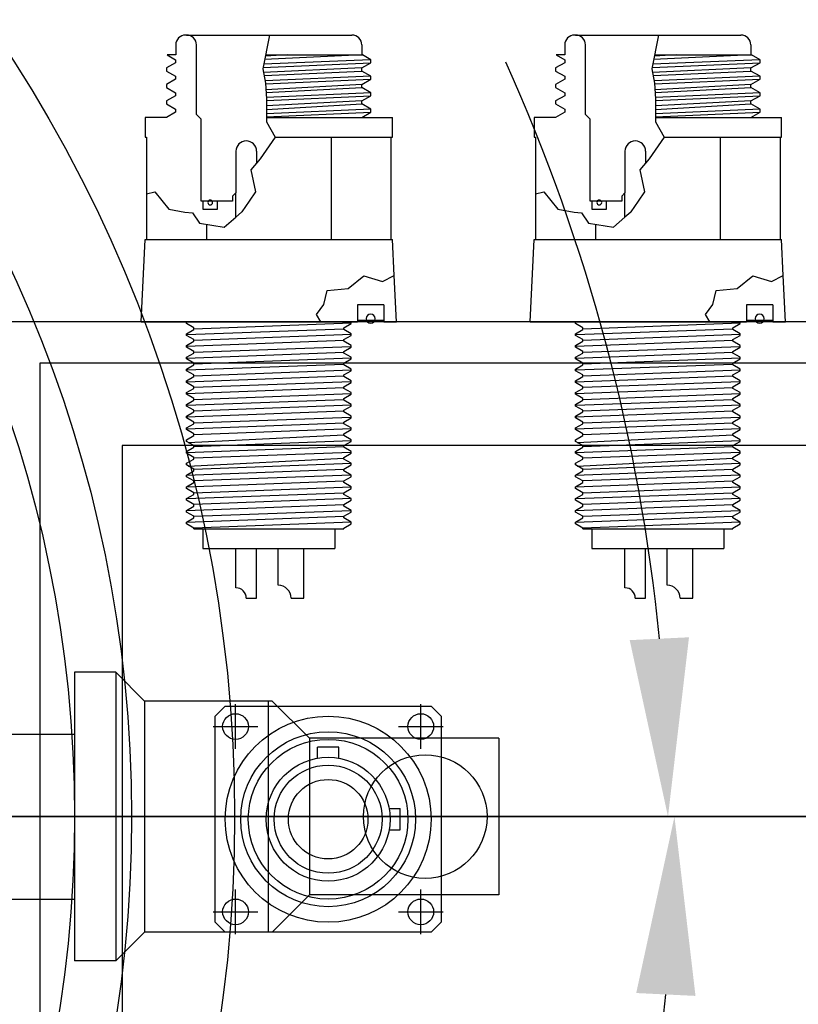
# Model space of a CAD drawing. Extents: x -181 to 162, y 84 to 272.
# Tile 16 of 85: x -59.42 to -54.69, y 104.13 to 110.1. Entities that reach past the tile are written whole.
import ezdxf

# ---------------------------------------------------------------- set-up
doc = ezdxf.new("R2010")
doc.units = 0
doc.header["$LTSCALE"] = 1.5
doc.header["$MEASUREMENT"] = 0
doc.linetypes.add('CENTER', pattern=[2, 1.25, -0.25, 0.25, -0.25])
doc.layers.get('0').update_dxf_attribs({"linetype": 'CONTINUOUS'})
doc.layers.get('DEFPOINTS').update_dxf_attribs({"linetype": 'CONTINUOUS'})
for name, color, linetype in [('DIM', 1, 'CONTINUOUS'), ('HULL', 7, 'CONTINUOUS'), ('J_BOX_FORW', 11, 'CONTINUOUS'), ('SPHERE_FORW', 7, 'CONTINUOUS')]:
    doc.layers.add(name, color=color, linetype=linetype)
doc.styles.add('ENGR', font='Romans', dxfattribs={"oblique": 15})
doc.dimstyles.get("Standard").update_dxf_attribs({"dimtxt": 0.18, "dimasz": 0.18, "dimexe": 0.18, "dimexo": 0.0625, "dimgap": 0.09, "dimtad": 0, "dimtih": 1, "dimtoh": 1, "dimdec": 4, "dimzin": 0, "dimtxsty": 'STANDARD', "dimcen": 0.09, "dimazin": 3, "dimtfac": 1, "dimtdec": 4, "dimtofl": 0, "dimtmove": 0, "dimatfit": 3, "dimtolj": 1, "dimtzin": 0})

# ---------------------------------------------------------------- blocks, each defined once
blk = doc.blocks.new('*D13')
at = {"color": 0, "linetype": 'BYBLOCK'}
for start, end in [(36.08281, 54.4378), (5.5622, 24.27056)]:
    blk.add_arc((-66.6118, 105.266), 11.1294, start, end, dxfattribs=at)
for points in [[(-60.2366, 114.1682), (-60.0416, 114.4709), (-61.0471, 114.9043)], [(-55.355, 106.3534), (-55.7146, 106.336), (-55.4824, 105.266)]]:
    blk.add_solid(points, dxfattribs=at)
at = {"layer": 'DEFPOINTS', "color": 0, "linetype": 'BYBLOCK'}
for p in [(-60.1729, 116.4184), (-56.1536, 109.0724), (-100.5781, 105.266), (-66.6118, 105.266), (0.4895, 105.266)]:
    blk.add_point(p, dxfattribs=at)
at = {"color": 0, "linetype": 'BYBLOCK', "insert": (-56.9735, 110.8306), "char_height": 0.9, "attachment_point": 5, "style": 'ENGR'}
blk.add_mtext('\\A1;60°', dxfattribs=at)
blk = doc.blocks.new('*D14')
at = {"color": 0, "linetype": 'BYBLOCK'}
for p, q in [((-46.001, 114.1007), (-53.5143, 123.5221)), ((-47.0493, 105.266), (-62.306, 105.266))]:
    blk.add_line(p, q, dxfattribs=at)
for centre, radius, start, end in [((-38.9555, 105.266), 23.2154, 128.90461, 153.94624), ((-38.9555, 105.266), 23.2154, 154.62422, 179.66682), ((-66.6118, 105.266), 11.1687, 335.70973, 354.45741), ((-66.6118, 105.266), 11.1687, 305.54259, 323.93941)]:
    blk.add_arc(centre, radius, start, end, dxfattribs=at)
for points in [[(-53.5495, 123.3496), (-53.5213, 123.3145), (-53.4301, 123.4165)], [(-62.1481, 105.4009), (-62.1931, 105.401), (-62.171, 105.266)], [(-55.6751, 104.1959), (-55.3155, 104.1785), (-55.4431, 105.266)], [(-60.0219, 96.0268), (-60.2168, 96.3295), (-61.0274, 95.5936)]]:
    blk.add_solid(points, dxfattribs=at)
at = {"layer": 'DEFPOINTS', "color": 0, "linetype": 'BYBLOCK'}
for p in [(-58.137, 118.3437), (-45.9425, 114.0274), (-100.5781, 105.266), (-66.6118, 105.266), (-46.9555, 105.266), (-38.9555, 105.266), (-38.9555, 105.266), (0.4895, 105.266), (-58.0561, 98.0869), (-60.1729, 94.1135)]:
    blk.add_point(p, dxfattribs=at)
at = {"color": 0, "linetype": 'BYBLOCK', "attachment_point": 5, "style": 'ENGR'}
for s, insert, char_height in [('\\A1;51.4286°', (-59.8719, 115.3388), 0.1125), ('\\A1;60°', (-56.9394, 99.6816), 0.9)]:
    blk.add_mtext(s, dxfattribs=dict(at, insert=insert, char_height=char_height))

msp = doc.modelspace()

# ---------------------------------------------------------------- linework, layer by layer
for p, q in [((-58.83301, 106.14096), (-59.08301, 106.14096)), ((-59.08301, 106.14096), (-59.08301, 104.39096)), ((-58.65801, 105.96596), (-58.83301, 106.14096)), ((-58.83301, 106.14096), (-58.83301, 104.39096)), ((-57.88301, 105.96596), (-58.65801, 105.96596)), ((-58.65801, 105.96596), (-58.65801, 104.56596)), ((-57.90801, 105.96596), (-57.90801, 104.56596)), ((-57.65801, 105.74096), (-57.88301, 105.96596)), ((-60.34693, 105.76596), (-59.08301, 105.76596)), ((-56.50801, 105.74096), (-57.65801, 105.74096)), ((-57.65801, 105.74096), (-57.65801, 104.79096)), ((-56.50801, 105.74096), (-56.50801, 104.79096)), ((-60.61178, 105.26596), (-55.04351, 105.26596)), ((-60.34693, 104.76596), (-59.08301, 104.76596)), ((-57.65801, 104.79096), (-57.88301, 104.56596)), ((-56.50801, 104.79096), (-57.65801, 104.79096)), ((-58.65801, 104.56596), (-58.83301, 104.39096)), ((-57.88301, 104.56596), (-58.65801, 104.56596)), ((-58.83301, 104.39096), (-59.08301, 104.39096))]:
    msp.add_line(p, q)
for centre, radius in [((-66.61178, 105.26596), 7.52877), ((-56.95508, 105.26596), 0.375)]:
    msp.add_circle(centre, radius)
at = {"layer": 'HULL', "color": 1, "linetype": 'CENTER', "ltscale": 0.5}
msp.add_line((-100.57806, 105.26596), (0.48946, 105.26596), dxfattribs=at)
at = {"layer": 'J_BOX_FORW'}
for p, q in [((-58.40297, 110.00596), (-58.40897, 110.00596)), ((-58.40297, 110.00596), (-57.40597, 110.00596)), ((-57.40597, 110.00596), (-57.39997, 110.00596)), ((-56.04268, 110.00596), (-56.04868, 110.00596)), ((-56.04268, 110.00596), (-55.04568, 110.00596)), ((-55.04568, 110.00596), (-55.03968, 110.00596)), ((-58.46897, 109.94596), (-58.46897, 109.88596)), ((-58.34297, 109.52396), (-58.34297, 109.94596)), ((-57.33997, 109.94596), (-57.33997, 109.88596)), ((-56.10868, 109.94596), (-56.10868, 109.88596)), ((-55.98268, 109.52396), (-55.98268, 109.94596)), ((-54.97968, 109.94596), (-54.97968, 109.88596)), ((-58.52143, 109.88596), (-58.46947, 109.85596)), ((-58.46897, 109.88596), (-58.52143, 109.88596)), ((-57.9246, 109.88596), (-57.33643, 109.88596)), ((-57.28447, 109.85596), (-57.33643, 109.88596)), ((-56.10868, 109.88596), (-56.16114, 109.88596)), ((-56.16114, 109.88596), (-56.10918, 109.85596)), ((-55.56431, 109.88596), (-54.97614, 109.88596)), ((-54.92418, 109.85596), (-54.97614, 109.88596)), ((-58.46947, 109.83772), (-58.52447, 109.80596)), ((-58.46947, 109.85596), (-58.46947, 109.83772)), ((-57.33947, 109.80596), (-57.28447, 109.83772)), ((-57.28447, 109.83772), (-57.28447, 109.85596)), ((-56.10918, 109.83772), (-56.16418, 109.80596)), ((-56.10918, 109.85596), (-56.10918, 109.83772)), ((-54.97918, 109.80596), (-54.92418, 109.83772)), ((-54.92418, 109.83772), (-54.92418, 109.85596)), ((-58.52447, 109.80596), (-58.52447, 109.78772)), ((-58.52447, 109.78772), (-58.46947, 109.75596)), ((-58.46947, 109.75596), (-58.46947, 109.73772)), ((-57.33947, 109.78772), (-57.33947, 109.80596)), ((-57.28447, 109.75596), (-57.33947, 109.78772)), ((-57.28447, 109.73772), (-57.28447, 109.75596)), ((-56.16418, 109.80596), (-56.16418, 109.78772)), ((-56.16418, 109.78772), (-56.10918, 109.75596)), ((-56.10918, 109.75596), (-56.10918, 109.73772)), ((-54.97918, 109.78772), (-54.97918, 109.80596)), ((-54.92418, 109.75596), (-54.97918, 109.78772)), ((-54.92418, 109.73772), (-54.92418, 109.75596)), ((-58.46947, 109.73772), (-58.52447, 109.70596)), ((-58.52447, 109.70596), (-58.52447, 109.68772)), ((-57.33947, 109.70596), (-57.28447, 109.73772)), ((-57.33947, 109.68772), (-57.33947, 109.70596)), ((-56.10918, 109.73772), (-56.16418, 109.70596)), ((-56.16418, 109.70596), (-56.16418, 109.68772)), ((-54.97918, 109.70596), (-54.92418, 109.73772)), ((-54.97918, 109.68772), (-54.97918, 109.70596)), ((-58.52447, 109.68772), (-58.46947, 109.65596)), ((-58.46947, 109.63772), (-58.52447, 109.60596)), ((-58.46947, 109.65596), (-58.46947, 109.63772)), ((-57.28447, 109.65596), (-57.33947, 109.68772)), ((-57.33947, 109.60596), (-57.28447, 109.63772)), ((-57.28447, 109.63772), (-57.28447, 109.65596)), ((-56.16418, 109.68772), (-56.10918, 109.65596)), ((-56.10918, 109.63772), (-56.16418, 109.60596)), ((-56.10918, 109.65596), (-56.10918, 109.63772)), ((-54.92418, 109.65596), (-54.97918, 109.68772)), ((-54.97918, 109.60596), (-54.92418, 109.63772)), ((-54.92418, 109.63772), (-54.92418, 109.65596)), ((-58.52447, 109.60596), (-58.52447, 109.58772)), ((-58.52447, 109.58772), (-58.46947, 109.55596)), ((-57.33947, 109.58772), (-57.33947, 109.60596)), ((-57.28447, 109.55596), (-57.33947, 109.58772)), ((-56.16418, 109.60596), (-56.16418, 109.58772)), ((-56.16418, 109.58772), (-56.10918, 109.55596)), ((-54.97918, 109.58772), (-54.97918, 109.60596)), ((-54.92418, 109.55596), (-54.97918, 109.58772)), ((-58.46947, 109.53772), (-58.52447, 109.50596)), ((-58.46947, 109.55596), (-58.46947, 109.53772)), ((-58.31447, 109.49546), (-58.34297, 109.52396)), ((-57.33947, 109.50596), (-57.28447, 109.53772)), ((-57.28447, 109.53772), (-57.28447, 109.55596)), ((-56.10918, 109.53772), (-56.16418, 109.50596)), ((-56.10918, 109.55596), (-56.10918, 109.53772)), ((-55.95418, 109.49546), (-55.98268, 109.52396)), ((-54.97918, 109.50596), (-54.92418, 109.53772)), ((-54.92418, 109.53772), (-54.92418, 109.55596)), ((-58.52447, 109.50596), (-58.65447, 109.50596)), ((-58.65447, 109.50596), (-58.65447, 109.38596)), ((-58.31447, 108.99896), (-58.31447, 109.49546)), ((-57.91878, 109.50596), (-57.15447, 109.50596)), ((-57.15447, 109.38596), (-57.15447, 109.50596)), ((-56.16418, 109.50596), (-56.29418, 109.50596)), ((-56.29418, 109.50596), (-56.29418, 109.38596)), ((-55.95418, 108.99896), (-55.95418, 109.49546)), ((-55.5585, 109.50596), (-54.79418, 109.50596)), ((-54.79418, 109.38596), (-54.79418, 109.50596)), ((-58.65447, 109.38596), (-58.6459, 109.38596)), ((-58.6459, 109.38596), (-58.6459, 109.04373)), ((-57.86667, 109.38596), (-57.15447, 109.38596)), ((-57.5263, 109.38596), (-57.5263, 108.76596)), ((-57.16304, 109.38596), (-57.16304, 108.76596)), ((-56.29418, 109.38596), (-56.28561, 109.38596)), ((-56.28561, 109.38596), (-56.28561, 109.04373)), ((-55.50638, 109.38596), (-54.79418, 109.38596)), ((-55.16602, 109.38596), (-55.16602, 108.76596)), ((-54.80275, 109.38596), (-54.80275, 108.76596)), ((-58.10354, 109.30121), (-58.10354, 109.04896)), ((-57.97854, 109.30121), (-57.97854, 109.22844)), ((-55.74326, 109.30121), (-55.74326, 109.04896)), ((-55.61826, 109.30121), (-55.61826, 109.22844)), ((-58.6459, 109.04373), (-58.6459, 108.76596)), ((-58.10354, 109.04896), (-58.12354, 109.02896)), ((-58.10354, 108.90166), (-58.10354, 109.04896)), ((-56.28561, 109.04373), (-56.28561, 108.76596)), ((-55.74326, 109.04896), (-55.76326, 109.02896)), ((-55.74326, 108.90166), (-55.74326, 109.04896)), ((-58.30197, 108.99896), (-58.31447, 108.99896)), ((-58.12354, 108.99896), (-58.21697, 108.99896)), ((-58.12354, 109.02896), (-58.12354, 108.99896)), ((-55.94168, 108.99896), (-55.95418, 108.99896)), ((-55.76326, 108.99896), (-55.85668, 108.99896)), ((-55.76326, 109.02896), (-55.76326, 108.99896)), ((-58.28263, 108.85799), (-58.28263, 108.76596)), ((-55.92234, 108.85799), (-55.92234, 108.76596)), ((-58.67947, 108.26596), (-58.65447, 108.76596)), ((-58.65447, 108.76596), (-57.15447, 108.76596)), ((-57.14358, 108.54821), (-57.15447, 108.76596)), ((-56.31918, 108.26596), (-56.29418, 108.76596)), ((-56.29418, 108.76596), (-54.79418, 108.76596)), ((-54.78329, 108.54821), (-54.79418, 108.76596)), ((-57.12947, 108.26596), (-57.14358, 108.54821)), ((-54.76918, 108.26596), (-54.78329, 108.54821)), ((-57.36603, 108.36996), (-57.36603, 108.26596)), ((-57.20618, 108.36996), (-57.36603, 108.36996)), ((-57.20618, 108.36996), (-57.20618, 108.26596)), ((-55.00574, 108.36996), (-55.00574, 108.26596)), ((-54.84589, 108.36996), (-55.00574, 108.36996)), ((-54.84589, 108.36996), (-54.84589, 108.26596)), ((-51.54418, 108.26596), (-59.54418, 108.26596)), ((-58.67947, 108.26596), (-57.58792, 108.26596)), ((-58.40362, 108.25554), (-58.40362, 108.26596)), ((-57.58792, 108.26596), (-57.36603, 108.26596)), ((-57.40532, 108.25554), (-57.40532, 108.26596)), ((-57.20618, 108.26596), (-57.12947, 108.26596)), ((-56.31918, 108.26596), (-55.22763, 108.26596)), ((-56.04333, 108.25554), (-56.04333, 108.26596)), ((-55.22763, 108.26596), (-55.00574, 108.26596)), ((-55.04503, 108.25554), (-55.04503, 108.26596)), ((-54.84589, 108.26596), (-54.76918, 108.26596)), ((-58.35982, 108.23025), (-58.40362, 108.25554)), ((-58.40362, 108.19454), (-58.35982, 108.21982)), ((-58.35982, 108.21982), (-58.35982, 108.23025)), ((-57.44912, 108.23025), (-57.40532, 108.25554)), ((-57.44912, 108.21982), (-57.44912, 108.23025)), ((-57.40532, 108.19454), (-57.44912, 108.21982)), ((-55.99953, 108.23025), (-56.04333, 108.25554)), ((-56.04333, 108.19454), (-55.99953, 108.21982)), ((-55.99953, 108.21982), (-55.99953, 108.23025)), ((-55.08883, 108.23025), (-55.04503, 108.25554)), ((-55.08883, 108.21982), (-55.08883, 108.23025)), ((-55.04503, 108.19454), (-55.08883, 108.21982)), ((-58.40362, 108.18411), (-58.40362, 108.19454)), ((-58.35982, 108.15882), (-58.40362, 108.18411)), ((-58.40362, 108.12311), (-58.35982, 108.14839)), ((-58.35982, 108.14839), (-58.35982, 108.15882)), ((-57.44912, 108.15882), (-57.40532, 108.18411)), ((-57.44912, 108.14839), (-57.44912, 108.15882)), ((-57.40532, 108.12311), (-57.44912, 108.14839)), ((-57.40532, 108.18411), (-57.40532, 108.19454)), ((-56.04333, 108.18411), (-56.04333, 108.19454)), ((-55.99953, 108.15882), (-56.04333, 108.18411)), ((-56.04333, 108.12311), (-55.99953, 108.14839)), ((-55.99953, 108.14839), (-55.99953, 108.15882)), ((-55.08883, 108.15882), (-55.04503, 108.18411)), ((-55.08883, 108.14839), (-55.08883, 108.15882)), ((-55.04503, 108.12311), (-55.08883, 108.14839)), ((-55.04503, 108.18411), (-55.04503, 108.19454)), ((-58.40362, 108.11268), (-58.40362, 108.12311)), ((-58.35982, 108.08739), (-58.40362, 108.11268)), ((-58.35982, 108.07697), (-58.35982, 108.08739)), ((-57.44912, 108.08739), (-57.40532, 108.11268)), ((-57.44912, 108.07697), (-57.44912, 108.08739)), ((-57.40532, 108.11268), (-57.40532, 108.12311)), ((-56.04333, 108.11268), (-56.04333, 108.12311)), ((-55.99953, 108.08739), (-56.04333, 108.11268)), ((-55.99953, 108.07697), (-55.99953, 108.08739)), ((-55.08883, 108.08739), (-55.04503, 108.11268)), ((-55.08883, 108.07697), (-55.08883, 108.08739)), ((-55.04503, 108.11268), (-55.04503, 108.12311)), ((-58.40362, 108.05168), (-58.35982, 108.07697)), ((-58.40362, 108.04125), (-58.40362, 108.05168)), ((-58.35982, 108.01596), (-58.40362, 108.04125)), ((-57.40532, 108.05168), (-57.44912, 108.07697)), ((-57.44912, 108.01596), (-57.40532, 108.04125)), ((-57.40532, 108.04125), (-57.40532, 108.05168)), ((-56.04333, 108.05168), (-55.99953, 108.07697)), ((-56.04333, 108.04125), (-56.04333, 108.05168)), ((-55.99953, 108.01596), (-56.04333, 108.04125)), ((-55.04503, 108.05168), (-55.08883, 108.07697)), ((-55.08883, 108.01596), (-55.04503, 108.04125)), ((-55.04503, 108.04125), (-55.04503, 108.05168)), ((-51.79418, 108.01596), (-59.29418, 108.01596)), ((-59.29418, 108.01596), (-59.29418, 102.51596)), ((-58.40362, 107.98025), (-58.35982, 108.00554)), ((-58.40362, 107.96982), (-58.40362, 107.98025)), ((-58.35982, 107.94454), (-58.40362, 107.96982)), ((-58.35982, 108.00554), (-58.35982, 108.01596)), ((-57.44912, 108.00554), (-57.44912, 108.01596)), ((-57.40532, 107.98025), (-57.44912, 108.00554)), ((-57.44912, 107.94454), (-57.40532, 107.96982)), ((-57.40532, 107.96982), (-57.40532, 107.98025)), ((-56.04333, 107.98025), (-55.99953, 108.00554)), ((-56.04333, 107.96982), (-56.04333, 107.98025)), ((-55.99953, 107.94454), (-56.04333, 107.96982)), ((-55.99953, 108.00554), (-55.99953, 108.01596)), ((-55.08883, 108.00554), (-55.08883, 108.01596)), ((-55.04503, 107.98025), (-55.08883, 108.00554)), ((-55.08883, 107.94454), (-55.04503, 107.96982)), ((-55.04503, 107.96982), (-55.04503, 107.98025)), ((-58.40362, 107.90882), (-58.35982, 107.93411)), ((-58.40362, 107.89839), (-58.40362, 107.90882)), ((-58.35982, 107.93411), (-58.35982, 107.94454)), ((-57.44912, 107.93411), (-57.44912, 107.94454)), ((-57.40532, 107.90882), (-57.44912, 107.93411)), ((-57.40532, 107.89839), (-57.40532, 107.90882)), ((-56.04333, 107.90882), (-55.99953, 107.93411)), ((-56.04333, 107.89839), (-56.04333, 107.90882)), ((-55.99953, 107.93411), (-55.99953, 107.94454)), ((-55.08883, 107.93411), (-55.08883, 107.94454)), ((-55.04503, 107.90882), (-55.08883, 107.93411)), ((-55.04503, 107.89839), (-55.04503, 107.90882)), ((-58.35982, 107.87311), (-58.40362, 107.89839)), ((-58.40362, 107.83739), (-58.35982, 107.86268)), ((-58.35982, 107.86268), (-58.35982, 107.87311)), ((-57.44912, 107.87311), (-57.40532, 107.89839)), ((-57.44912, 107.86268), (-57.44912, 107.87311)), ((-57.40532, 107.83739), (-57.44912, 107.86268)), ((-55.99953, 107.87311), (-56.04333, 107.89839)), ((-56.04333, 107.83739), (-55.99953, 107.86268)), ((-55.99953, 107.86268), (-55.99953, 107.87311)), ((-55.08883, 107.87311), (-55.04503, 107.89839)), ((-55.08883, 107.86268), (-55.08883, 107.87311)), ((-55.04503, 107.83739), (-55.08883, 107.86268)), ((-58.40362, 107.82697), (-58.40362, 107.83739)), ((-58.35982, 107.80168), (-58.40362, 107.82697)), ((-58.40362, 107.76596), (-58.35982, 107.79125)), ((-58.35982, 107.79125), (-58.35982, 107.80168)), ((-57.44912, 107.80168), (-57.40532, 107.82697)), ((-57.44912, 107.79125), (-57.44912, 107.80168)), ((-57.40532, 107.76596), (-57.44912, 107.79125)), ((-57.40532, 107.82697), (-57.40532, 107.83739)), ((-56.04333, 107.82697), (-56.04333, 107.83739)), ((-55.99953, 107.80168), (-56.04333, 107.82697)), ((-56.04333, 107.76596), (-55.99953, 107.79125)), ((-55.99953, 107.79125), (-55.99953, 107.80168)), ((-55.08883, 107.80168), (-55.04503, 107.82697)), ((-55.08883, 107.79125), (-55.08883, 107.80168)), ((-55.04503, 107.76596), (-55.08883, 107.79125)), ((-55.04503, 107.82697), (-55.04503, 107.83739)), ((-58.40362, 107.75554), (-58.40362, 107.76596)), ((-58.35982, 107.73025), (-58.40362, 107.75554)), ((-58.35982, 107.71982), (-58.35982, 107.73025)), ((-57.44912, 107.73025), (-57.40532, 107.75554)), ((-57.44912, 107.71982), (-57.44912, 107.73025)), ((-57.40532, 107.75554), (-57.40532, 107.76596)), ((-56.04333, 107.75554), (-56.04333, 107.76596)), ((-55.99953, 107.73025), (-56.04333, 107.75554)), ((-55.99953, 107.71982), (-55.99953, 107.73025)), ((-55.08883, 107.73025), (-55.04503, 107.75554)), ((-55.08883, 107.71982), (-55.08883, 107.73025)), ((-55.04503, 107.75554), (-55.04503, 107.76596)), ((-58.40362, 107.69454), (-58.35982, 107.71982)), ((-58.40362, 107.68411), (-58.40362, 107.69454)), ((-58.35982, 107.65882), (-58.40362, 107.68411)), ((-57.40532, 107.69454), (-57.44912, 107.71982)), ((-57.44912, 107.65882), (-57.40532, 107.68411)), ((-57.40532, 107.68411), (-57.40532, 107.69454)), ((-56.04333, 107.69454), (-55.99953, 107.71982)), ((-56.04333, 107.68411), (-56.04333, 107.69454)), ((-55.99953, 107.65882), (-56.04333, 107.68411)), ((-55.04503, 107.69454), (-55.08883, 107.71982)), ((-55.08883, 107.65882), (-55.04503, 107.68411)), ((-55.04503, 107.68411), (-55.04503, 107.69454)), ((-58.40362, 107.62311), (-58.35982, 107.64839)), ((-58.40362, 107.61268), (-58.40362, 107.62311)), ((-58.35982, 107.58739), (-58.40362, 107.61268)), ((-58.35982, 107.64839), (-58.35982, 107.65882)), ((-57.44912, 107.64839), (-57.44912, 107.65882)), ((-57.40532, 107.62311), (-57.44912, 107.64839)), ((-57.44912, 107.58739), (-57.40532, 107.61268)), ((-57.40532, 107.61268), (-57.40532, 107.62311)), ((-56.04333, 107.62311), (-55.99953, 107.64839)), ((-56.04333, 107.61268), (-56.04333, 107.62311)), ((-55.99953, 107.58739), (-56.04333, 107.61268)), ((-55.99953, 107.64839), (-55.99953, 107.65882)), ((-55.08883, 107.64839), (-55.08883, 107.65882)), ((-55.04503, 107.62311), (-55.08883, 107.64839)), ((-55.08883, 107.58739), (-55.04503, 107.61268)), ((-55.04503, 107.61268), (-55.04503, 107.62311)), ((-58.40362, 107.55168), (-58.35982, 107.57697)), ((-58.40362, 107.54125), (-58.40362, 107.55168)), ((-58.35982, 107.57697), (-58.35982, 107.58739)), ((-57.44912, 107.57697), (-57.44912, 107.58739)), ((-57.40532, 107.55168), (-57.44912, 107.57697)), ((-57.40532, 107.54125), (-57.40532, 107.55168)), ((-56.04333, 107.55168), (-55.99953, 107.57697)), ((-56.04333, 107.54125), (-56.04333, 107.55168)), ((-55.99953, 107.57697), (-55.99953, 107.58739)), ((-55.08883, 107.57697), (-55.08883, 107.58739)), ((-55.04503, 107.55168), (-55.08883, 107.57697)), ((-55.04503, 107.54125), (-55.04503, 107.55168)), ((-52.29418, 107.51596), (-58.79418, 107.51596)), ((-58.79418, 107.51596), (-58.79418, 103.01596)), ((-58.35982, 107.51596), (-58.40362, 107.54125)), ((-58.40362, 107.48025), (-58.35982, 107.50554)), ((-58.35982, 107.50554), (-58.35982, 107.51596)), ((-57.44912, 107.51596), (-57.40532, 107.54125)), ((-57.44912, 107.50554), (-57.44912, 107.51596)), ((-57.40532, 107.48025), (-57.44912, 107.50554)), ((-55.99953, 107.51596), (-56.04333, 107.54125)), ((-56.04333, 107.48025), (-55.99953, 107.50554)), ((-55.99953, 107.50554), (-55.99953, 107.51596)), ((-55.08883, 107.51596), (-55.04503, 107.54125)), ((-55.08883, 107.50554), (-55.08883, 107.51596)), ((-55.04503, 107.48025), (-55.08883, 107.50554)), ((-58.40362, 107.46982), (-58.40362, 107.48025)), ((-58.35982, 107.44454), (-58.40362, 107.46982)), ((-58.40362, 107.40882), (-58.35982, 107.43411)), ((-58.35982, 107.43411), (-58.35982, 107.44454)), ((-57.44912, 107.44454), (-57.40532, 107.46982)), ((-57.44912, 107.43411), (-57.44912, 107.44454)), ((-57.40532, 107.40882), (-57.44912, 107.43411)), ((-57.40532, 107.46982), (-57.40532, 107.48025)), ((-56.04333, 107.46982), (-56.04333, 107.48025)), ((-55.99953, 107.44454), (-56.04333, 107.46982)), ((-56.04333, 107.40882), (-55.99953, 107.43411)), ((-55.99953, 107.43411), (-55.99953, 107.44454)), ((-55.08883, 107.44454), (-55.04503, 107.46982)), ((-55.08883, 107.43411), (-55.08883, 107.44454)), ((-55.04503, 107.40882), (-55.08883, 107.43411)), ((-55.04503, 107.46982), (-55.04503, 107.48025)), ((-58.40362, 107.39839), (-58.40362, 107.40882)), ((-58.35982, 107.37311), (-58.40362, 107.39839)), ((-58.35982, 107.36268), (-58.35982, 107.37311)), ((-57.44912, 107.37311), (-57.40532, 107.39839)), ((-57.44912, 107.36268), (-57.44912, 107.37311)), ((-57.40532, 107.39839), (-57.40532, 107.40882)), ((-56.04333, 107.39839), (-56.04333, 107.40882)), ((-55.99953, 107.37311), (-56.04333, 107.39839)), ((-55.99953, 107.36268), (-55.99953, 107.37311)), ((-55.08883, 107.37311), (-55.04503, 107.39839)), ((-55.08883, 107.36268), (-55.08883, 107.37311)), ((-55.04503, 107.39839), (-55.04503, 107.40882)), ((-58.40362, 107.33739), (-58.35982, 107.36268)), ((-58.40362, 107.32697), (-58.40362, 107.33739)), ((-58.35982, 107.30168), (-58.40362, 107.32697)), ((-57.40532, 107.33739), (-57.44912, 107.36268)), ((-57.44912, 107.30168), (-57.40532, 107.32697)), ((-57.40532, 107.32697), (-57.40532, 107.33739)), ((-56.04333, 107.33739), (-55.99953, 107.36268)), ((-56.04333, 107.32697), (-56.04333, 107.33739)), ((-55.99953, 107.30168), (-56.04333, 107.32697)), ((-55.04503, 107.33739), (-55.08883, 107.36268)), ((-55.08883, 107.30168), (-55.04503, 107.32697)), ((-55.04503, 107.32697), (-55.04503, 107.33739)), ((-58.40362, 107.26596), (-58.35982, 107.29125)), ((-58.40362, 107.25554), (-58.40362, 107.26596)), ((-58.35982, 107.23025), (-58.40362, 107.25554)), ((-58.35982, 107.29125), (-58.35982, 107.30168)), ((-57.44912, 107.29125), (-57.44912, 107.30168)), ((-57.40532, 107.26596), (-57.44912, 107.29125)), ((-57.44912, 107.23025), (-57.40532, 107.25554)), ((-57.40532, 107.25554), (-57.40532, 107.26596)), ((-56.04333, 107.26596), (-55.99953, 107.29125)), ((-56.04333, 107.25554), (-56.04333, 107.26596)), ((-55.99953, 107.23025), (-56.04333, 107.25554)), ((-55.99953, 107.29125), (-55.99953, 107.30168)), ((-55.08883, 107.29125), (-55.08883, 107.30168)), ((-55.04503, 107.26596), (-55.08883, 107.29125)), ((-55.08883, 107.23025), (-55.04503, 107.25554)), ((-55.04503, 107.25554), (-55.04503, 107.26596)), ((-58.40362, 107.19454), (-58.35982, 107.21982)), ((-58.40362, 107.18411), (-58.40362, 107.19454)), ((-58.35982, 107.21982), (-58.35982, 107.23025)), ((-57.44912, 107.21982), (-57.44912, 107.23025)), ((-57.40532, 107.19454), (-57.44912, 107.21982)), ((-57.40532, 107.18411), (-57.40532, 107.19454)), ((-56.04333, 107.19454), (-55.99953, 107.21982)), ((-56.04333, 107.18411), (-56.04333, 107.19454)), ((-55.99953, 107.21982), (-55.99953, 107.23025)), ((-55.08883, 107.21982), (-55.08883, 107.23025)), ((-55.04503, 107.19454), (-55.08883, 107.21982)), ((-55.04503, 107.18411), (-55.04503, 107.19454)), ((-58.35982, 107.15882), (-58.40362, 107.18411)), ((-58.40362, 107.12311), (-58.35982, 107.14839)), ((-58.35982, 107.14839), (-58.35982, 107.15882)), ((-57.44912, 107.15882), (-57.40532, 107.18411)), ((-57.44912, 107.14839), (-57.44912, 107.15882)), ((-57.40532, 107.12311), (-57.44912, 107.14839)), ((-55.99953, 107.15882), (-56.04333, 107.18411)), ((-56.04333, 107.12311), (-55.99953, 107.14839)), ((-55.99953, 107.14839), (-55.99953, 107.15882)), ((-55.08883, 107.15882), (-55.04503, 107.18411)), ((-55.08883, 107.14839), (-55.08883, 107.15882)), ((-55.04503, 107.12311), (-55.08883, 107.14839)), ((-58.40362, 107.11268), (-58.40362, 107.12311)), ((-58.35982, 107.08739), (-58.40362, 107.11268)), ((-58.40362, 107.05168), (-58.35982, 107.07697)), ((-58.35982, 107.07697), (-58.35982, 107.08739)), ((-57.44912, 107.08739), (-57.40532, 107.11268)), ((-57.44912, 107.07697), (-57.44912, 107.08739)), ((-57.40532, 107.05168), (-57.44912, 107.07697)), ((-57.40532, 107.11268), (-57.40532, 107.12311)), ((-56.04333, 107.11268), (-56.04333, 107.12311)), ((-55.99953, 107.08739), (-56.04333, 107.11268)), ((-56.04333, 107.05168), (-55.99953, 107.07697)), ((-55.99953, 107.07697), (-55.99953, 107.08739)), ((-55.08883, 107.08739), (-55.04503, 107.11268)), ((-55.08883, 107.07697), (-55.08883, 107.08739)), ((-55.04503, 107.05168), (-55.08883, 107.07697)), ((-55.04503, 107.11268), (-55.04503, 107.12311)), ((-58.40362, 107.04125), (-58.40362, 107.05168)), ((-58.35982, 107.01596), (-58.40362, 107.04125)), ((-58.35982, 107.01096), (-58.35982, 107.01596)), ((-58.35982, 107.01096), (-57.44912, 107.01096)), ((-58.30447, 107.01096), (-58.30447, 106.89096)), ((-57.50447, 107.01096), (-57.50447, 106.89096)), ((-57.44912, 107.01596), (-57.40532, 107.04125)), ((-57.44912, 107.01096), (-57.44912, 107.01596)), ((-57.40532, 107.04125), (-57.40532, 107.05168)), ((-56.04333, 107.04125), (-56.04333, 107.05168)), ((-55.99953, 107.01596), (-56.04333, 107.04125)), ((-55.99953, 107.01096), (-55.99953, 107.01596)), ((-55.99953, 107.01096), (-55.08883, 107.01096)), ((-55.94418, 107.01096), (-55.94418, 106.89096)), ((-55.14418, 107.01096), (-55.14418, 106.89096)), ((-55.08883, 107.01596), (-55.04503, 107.04125)), ((-55.08883, 107.01096), (-55.08883, 107.01596)), ((-55.04503, 107.04125), (-55.04503, 107.05168)), ((-58.30447, 106.89096), (-57.50447, 106.89096)), ((-58.10354, 106.65346), (-58.10354, 106.89096)), ((-57.97854, 106.59096), (-57.97854, 106.89096)), ((-57.84747, 106.66896), (-57.84747, 106.89096)), ((-57.69147, 106.59096), (-57.69147, 106.89096)), ((-55.94418, 106.89096), (-55.14418, 106.89096)), ((-55.74326, 106.65346), (-55.74326, 106.89096)), ((-55.61826, 106.59096), (-55.61826, 106.89096)), ((-55.48718, 106.66896), (-55.48718, 106.89096)), ((-55.33118, 106.59096), (-55.33118, 106.89096)), ((-58.04104, 106.59096), (-57.97854, 106.59096)), ((-57.76947, 106.59096), (-57.69147, 106.59096)), ((-55.68076, 106.59096), (-55.61826, 106.59096)), ((-55.40918, 106.59096), (-55.33118, 106.59096)), ((-58.22911, 105.87495), (-58.16912, 105.93495)), ((-58.16912, 105.93495), (-56.91924, 105.93495)), ((-58.10612, 105.67643), (-58.10612, 105.94748)), ((-56.98224, 105.67643), (-56.98224, 105.94748)), ((-56.91924, 105.93495), (-56.85925, 105.87495)), ((-58.22911, 104.62508), (-58.22911, 105.87495)), ((-56.85925, 105.87495), (-56.85925, 104.62508)), ((-58.24165, 105.81196), (-57.9706, 105.81196)), ((-57.11641, 105.81196), (-56.84671, 105.81196)), ((-58.10612, 104.55255), (-58.10612, 104.8236)), ((-56.98224, 104.55255), (-56.98224, 104.8236)), ((-58.24165, 104.68807), (-57.9706, 104.68807)), ((-57.11776, 104.68807), (-56.84671, 104.68807)), ((-58.16912, 104.56508), (-58.22911, 104.62508)), ((-56.85925, 104.62508), (-56.91924, 104.56508)), ((-56.91924, 104.56508), (-58.16912, 104.56508))]:
    msp.add_line(p, q, dxfattribs=at)
at = {"layer": 'J_BOX_FORW', "color": 5}
for p, q in [((-57.90083, 110.00596), (-57.94139, 109.80117)), ((-55.54054, 110.00596), (-55.5811, 109.80117)), ((-57.92975, 109.85995), (-57.37912, 109.88596)), ((-57.79147, 109.88596), (-57.92613, 109.8782)), ((-55.56946, 109.85995), (-55.01883, 109.88596)), ((-55.43118, 109.88596), (-55.56585, 109.8782)), ((-57.93968, 109.80982), (-57.28447, 109.83772)), ((-57.28447, 109.85596), (-57.93604, 109.82821)), ((-55.57939, 109.80982), (-54.92418, 109.83772)), ((-54.92418, 109.85596), (-55.57575, 109.82821)), ((-57.94139, 109.80117), (-57.92386, 109.7135)), ((-57.33947, 109.80596), (-57.93674, 109.77792)), ((-57.93313, 109.75983), (-57.33947, 109.78772)), ((-57.28447, 109.75596), (-57.92688, 109.72859)), ((-55.5811, 109.80117), (-55.56358, 109.7135)), ((-54.97918, 109.80596), (-55.57646, 109.77792)), ((-55.57284, 109.75983), (-54.97918, 109.78772)), ((-54.92418, 109.75596), (-55.56659, 109.72859)), ((-57.92386, 109.7135), (-57.91838, 109.61882)), ((-57.92369, 109.71047), (-57.28447, 109.73772)), ((-57.33947, 109.70596), (-57.92158, 109.67418)), ((-55.56358, 109.7135), (-55.55809, 109.61882)), ((-55.5634, 109.71047), (-54.92418, 109.73772)), ((-54.97918, 109.70596), (-55.5613, 109.67418)), ((-57.92065, 109.65815), (-57.33947, 109.68772)), ((-57.28447, 109.65596), (-57.91885, 109.62697)), ((-57.91841, 109.60875), (-57.28447, 109.63772)), ((-55.56037, 109.65815), (-54.97918, 109.68772)), ((-54.92418, 109.65596), (-55.55856, 109.62697)), ((-55.55812, 109.60875), (-54.92418, 109.63772)), ((-57.91838, 109.61882), (-57.91888, 109.47856)), ((-57.91861, 109.55509), (-57.33947, 109.58772)), ((-57.33947, 109.60596), (-57.91853, 109.57656)), ((-55.55809, 109.61882), (-55.5586, 109.47856)), ((-55.55832, 109.55509), (-54.97918, 109.58772)), ((-54.97918, 109.60596), (-55.55824, 109.57656)), ((-57.91877, 109.50992), (-57.28447, 109.53772)), ((-57.28447, 109.55596), (-57.9187, 109.52818)), ((-55.55848, 109.50992), (-54.92418, 109.53772)), ((-54.92418, 109.55596), (-55.55842, 109.52818)), ((-57.91888, 109.47856), (-57.8663, 109.38738)), ((-55.5586, 109.47856), (-55.50601, 109.38738)), ((-57.8663, 109.38738), (-57.95692, 109.25413)), ((-55.50601, 109.38738), (-55.59663, 109.25413)), ((-57.95692, 109.25413), (-58.01301, 109.18751)), ((-55.59663, 109.25413), (-55.65272, 109.18751)), ((-58.01301, 109.18751), (-57.98496, 109.05425)), ((-55.65272, 109.18751), (-55.62467, 109.05425)), ((-58.6459, 109.04373), (-58.59496, 109.05425)), ((-58.59496, 109.05425), (-58.51082, 108.94905)), ((-57.98496, 109.05425), (-58.02287, 108.99896)), ((-56.28561, 109.04373), (-56.23467, 109.05425)), ((-56.23467, 109.05425), (-56.15053, 108.94905)), ((-55.62467, 109.05425), (-55.66258, 108.99896)), ((-58.30197, 108.94696), (-58.30197, 108.99896)), ((-58.21697, 108.99896), (-58.30197, 108.99896)), ((-58.21697, 108.99896), (-58.21697, 108.94696)), ((-58.02287, 108.99896), (-58.06811, 108.93296)), ((-55.85668, 108.99896), (-55.94168, 108.99896)), ((-55.94168, 108.94696), (-55.94168, 108.99896)), ((-55.85668, 108.99896), (-55.85668, 108.94696)), ((-55.66258, 108.99896), (-55.70782, 108.93296)), ((-58.51082, 108.94905), (-58.41266, 108.93152)), ((-58.41266, 108.93152), (-58.36709, 108.92801)), ((-58.36709, 108.92801), (-58.32502, 108.86489)), ((-58.21697, 108.94696), (-58.30197, 108.94696)), ((-58.0691, 108.93152), (-58.10354, 108.90166)), ((-58.06811, 108.93296), (-58.0691, 108.93152)), ((-56.15053, 108.94905), (-56.05237, 108.93152)), ((-56.05237, 108.93152), (-56.0068, 108.92801)), ((-56.0068, 108.92801), (-55.96473, 108.86489)), ((-55.85668, 108.94696), (-55.94168, 108.94696)), ((-55.70881, 108.93152), (-55.74326, 108.90166)), ((-55.70782, 108.93296), (-55.70881, 108.93152)), ((-58.32502, 108.86489), (-58.17427, 108.84035)), ((-58.17427, 108.84035), (-58.10354, 108.90166)), ((-55.96473, 108.86489), (-55.81398, 108.84035)), ((-55.81398, 108.84035), (-55.74326, 108.90166)), ((-57.42294, 108.46935), (-57.32867, 108.54605)), ((-57.32867, 108.54605), (-57.21377, 108.51065)), ((-57.21377, 108.51065), (-57.14358, 108.54821)), ((-55.06265, 108.46935), (-54.96838, 108.54605)), ((-54.96838, 108.54605), (-54.85348, 108.51065)), ((-54.85348, 108.51065), (-54.78329, 108.54821)), ((-57.57025, 108.37199), (-57.54962, 108.45754)), ((-57.54962, 108.45754), (-57.42294, 108.46935)), ((-55.20996, 108.37199), (-55.18933, 108.45754)), ((-55.18933, 108.45754), (-55.06265, 108.46935)), ((-57.61444, 108.31003), (-57.57025, 108.37199)), ((-55.25415, 108.31003), (-55.20996, 108.37199)), ((-57.58792, 108.26596), (-57.61444, 108.31003)), ((-57.20618, 108.27396), (-57.36603, 108.27396)), ((-55.22763, 108.26596), (-55.25415, 108.31003)), ((-54.84589, 108.27396), (-55.00574, 108.27396)), ((-58.40362, 108.18932), (-57.44912, 108.22504)), ((-58.35982, 108.22504), (-57.40532, 108.26075)), ((-56.04333, 108.18932), (-55.08883, 108.22504)), ((-55.99953, 108.22504), (-55.04503, 108.26075)), ((-57.44912, 108.15361), (-58.40362, 108.11789)), ((-57.40532, 108.18932), (-58.35982, 108.15361)), ((-55.08883, 108.15361), (-56.04333, 108.11789)), ((-55.04503, 108.18932), (-55.99953, 108.15361)), ((-58.40362, 108.04647), (-57.44912, 108.08218)), ((-58.35982, 108.08218), (-57.40532, 108.11789)), ((-56.04333, 108.04647), (-55.08883, 108.08218)), ((-55.99953, 108.08218), (-55.04503, 108.11789)), ((-57.40532, 108.04647), (-58.35982, 108.01075)), ((-55.04503, 108.04647), (-55.99953, 108.01075)), ((-58.40362, 107.97504), (-57.44912, 108.01075)), ((-58.35982, 107.93932), (-57.40532, 107.97504)), ((-56.04333, 107.97504), (-55.08883, 108.01075)), ((-55.99953, 107.93932), (-55.04503, 107.97504)), ((-58.40362, 107.90361), (-57.44912, 107.93932)), ((-57.40532, 107.90361), (-58.35982, 107.86789)), ((-56.04333, 107.90361), (-55.08883, 107.93932)), ((-55.04503, 107.90361), (-55.99953, 107.86789)), ((-58.40362, 107.83218), (-57.44912, 107.86789)), ((-56.04333, 107.83218), (-55.08883, 107.86789)), ((-58.40362, 107.76075), (-57.44912, 107.79647)), ((-58.35982, 107.79647), (-57.40532, 107.83218)), ((-56.04333, 107.76075), (-55.08883, 107.79647)), ((-55.99953, 107.79647), (-55.04503, 107.83218)), ((-57.44912, 107.72504), (-58.40362, 107.68932)), ((-57.40532, 107.76075), (-58.35982, 107.72504)), ((-55.08883, 107.72504), (-56.04333, 107.68932)), ((-55.04503, 107.76075), (-55.99953, 107.72504)), ((-58.35982, 107.65361), (-57.40532, 107.68932)), ((-55.99953, 107.65361), (-55.04503, 107.68932)), ((-58.40362, 107.61789), (-57.44912, 107.65361)), ((-57.40532, 107.61789), (-58.35982, 107.58218)), ((-56.04333, 107.61789), (-55.08883, 107.65361)), ((-55.04503, 107.61789), (-55.99953, 107.58218)), ((-58.39285, 107.53504), (-57.44912, 107.58218)), ((-58.35982, 107.51075), (-57.40532, 107.54647)), ((-56.03257, 107.53504), (-55.08883, 107.58218)), ((-55.99953, 107.51075), (-55.04503, 107.54647)), ((-58.40362, 107.47504), (-57.44912, 107.51075)), ((-56.04333, 107.47504), (-55.08883, 107.51075)), ((-58.39285, 107.39218), (-57.44912, 107.43932)), ((-57.40532, 107.47504), (-58.35982, 107.43932)), ((-56.03257, 107.39218), (-55.08883, 107.43932)), ((-55.04503, 107.47504), (-55.99953, 107.43932)), ((-58.40362, 107.33739), (-57.44912, 107.37311)), ((-58.35982, 107.37311), (-57.40532, 107.40882)), ((-56.04333, 107.33739), (-55.08883, 107.37311)), ((-55.99953, 107.37311), (-55.04503, 107.40882)), ((-57.40532, 107.33739), (-58.35982, 107.30168)), ((-55.04503, 107.33739), (-55.99953, 107.30168)), ((-58.40362, 107.26596), (-57.44912, 107.30168)), ((-58.35982, 107.23025), (-57.40532, 107.26596)), ((-56.04333, 107.26596), (-55.08883, 107.30168)), ((-55.99953, 107.23025), (-55.04503, 107.26596)), ((-58.40362, 107.19454), (-57.44912, 107.23025)), ((-57.40532, 107.19454), (-58.35982, 107.15882)), ((-56.04333, 107.19454), (-55.08883, 107.23025)), ((-55.04503, 107.19454), (-55.99953, 107.15882)), ((-58.40362, 107.12311), (-57.44912, 107.15882)), ((-56.04333, 107.12311), (-55.08883, 107.15882)), ((-58.40362, 107.05168), (-57.44912, 107.08739)), ((-58.35982, 107.08739), (-57.40532, 107.12311)), ((-56.04333, 107.05168), (-55.08883, 107.08739)), ((-55.99953, 107.08739), (-55.04503, 107.12311)), ((-57.40532, 107.05168), (-58.35982, 107.01596)), ((-55.04503, 107.05168), (-55.99953, 107.01596))]:
    msp.add_line(p, q, dxfattribs=at)
at = {"layer": 'J_BOX_FORW', "color": 7}
for p, q in [((-57.60917, 105.62032), (-57.60917, 105.68747)), ((-57.47919, 105.68747), (-57.60917, 105.68747)), ((-57.47919, 105.62032), (-57.47919, 105.68747)), ((-57.17388, 105.31501), (-57.10672, 105.31501)), ((-57.10672, 105.18502), (-57.10672, 105.31501)), ((-57.17388, 105.18502), (-57.10672, 105.18502))]:
    msp.add_line(p, q, dxfattribs=at)
at = {"layer": 'J_BOX_FORW'}
for centre, radius in [((-58.10612, 105.81196), 0.07799), ((-57.54418, 105.25001), 0.62494), ((-56.98224, 105.81196), 0.07799), ((-57.54418, 105.25001), 0.2411), ((-58.10612, 104.68807), 0.07799), ((-56.98224, 104.68807), 0.07799)]:
    msp.add_circle(centre, radius, dxfattribs=at)
at = {"layer": 'J_BOX_FORW', "color": 7}
for radius in [0.5305, 0.48445, 0.37596, 0.32782]:
    msp.add_circle((-57.54418, 105.25001), radius, dxfattribs=at)
at = {"layer": 'J_BOX_FORW'}
for centre, radius, start, end in [((-58.40897, 109.94596), 0.06, 90, 180), ((-58.40297, 109.94596), 0.06, 0, 90), ((-57.39997, 109.94596), 0.06, 0, 90), ((-56.04868, 109.94596), 0.06, 90, 180), ((-56.04268, 109.94596), 0.06, 0, 90), ((-55.03968, 109.94596), 0.06, 0, 90), ((-58.04104, 109.30121), 0.0625, 0, 180), ((-55.68076, 109.30121), 0.0625, 0, 180), ((-58.10354, 106.59096), 0.0625, 0, 90), ((-57.84747, 106.59096), 0.078, 0, 90), ((-55.74326, 106.59096), 0.0625, 0, 90), ((-55.48718, 106.59096), 0.078, 0, 90)]:
    msp.add_arc(centre, radius, start, end, dxfattribs=at)
at = {"layer": 'J_BOX_FORW', "color": 7}
for centre, radius, start, end in [((-58.25947, 108.9901), 0.01444, 0, 180), ((-58.25947, 108.9901), 0.01444, 180, 0), ((-55.89918, 108.9901), 0.01444, 0, 180), ((-55.89918, 108.9901), 0.01444, 180, 0), ((-57.28611, 108.28626), 0.02755, 0, 180), ((-57.28611, 108.28626), 0.02755, 180, 0), ((-54.92582, 108.28626), 0.02755, 0, 180), ((-54.92582, 108.28626), 0.02755, 180, 0)]:
    msp.add_arc(centre, radius, start, end, dxfattribs=at)
at = {"layer": 'SPHERE_FORW'}
for radius in [8.5, 7.875]:
    msp.add_circle((-66.61178, 105.26596), radius, dxfattribs=at)

# ---------------------------------------------------------------- dimensions: what is measured, and where the dimension line sits
at = {"layer": 'DIM'}
for base, line1, line2, picture, middle in [((-58.05605, 98.08685), ((-66.61178, 105.26596), (-60.17293, 94.11355)), ((-100.57806, 105.26596), (0.48946, 105.26596)), '*D14', (-56.93939, 99.68161)), ((-56.15361, 109.07243), ((-100.57806, 105.26596), (0.48946, 105.26596)), ((-66.61178, 105.26596), (-60.17293, 116.41838)), '*D13', (-56.97348, 110.83064))]:
    dim = msp.add_angular_dim_2l(base=base, line1=line1, line2=line2, dimstyle='STANDARD', override={"dimscale": 6, "dimtxt": 0.15, "dimexo": 0.125, "dimdec": 0, "dimzin": 1, "dimtxsty": 'ENGR', "dimtdec": 0, "dimtzin": 1}, dxfattribs=at)
    dim.commit()
    dim.dimension.update_dxf_attribs({"geometry": picture, "text_midpoint": middle})

doc.saveas('drawing.dxf')
